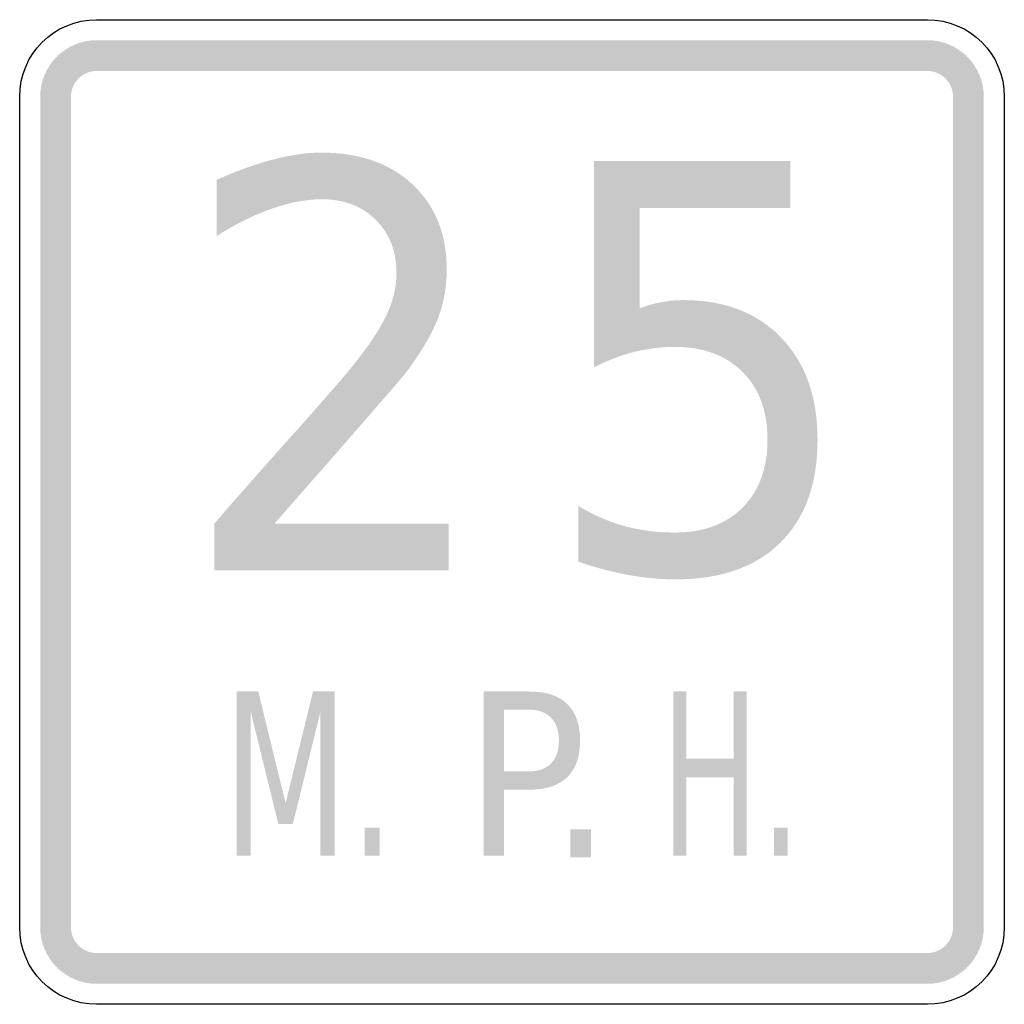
# Model space of a CAD drawing. Header units: inches. Extents: x -0.5 to 0.5, y -0.5 to 0.5.
import ezdxf

# ---------------------------------------------------------------- set-up
doc = ezdxf.new("R2010")
doc.units = ezdxf.units.IN
doc.header["$MEASUREMENT"] = 0

msp = doc.modelspace()

# ---------------------------------------------------------------- hatches: boundary and pattern name
for points in [[(-0.4219, 0.4792), (-0.4275, 0.4789), (-0.4331, 0.4781), (-0.4385, 0.4767), (-0.4438, 0.4748), (-0.4489, 0.4724), (-0.4537, 0.4695), (-0.4582, 0.4662), (-0.4624, 0.4624), (-0.4662, 0.4582), (-0.4695, 0.4537), (-0.4724, 0.4489), (-0.4748, 0.4438), (-0.4767, 0.4385), (-0.4781, 0.4331), (-0.4789, 0.4275), (-0.4792, 0.4219), (-0.4479, 0.4219), (-0.4478, 0.4244), (-0.4474, 0.427), (-0.4468, 0.4294), (-0.4459, 0.4318), (-0.4448, 0.4342), (-0.4435, 0.4363), (-0.442, 0.4384), (-0.4403, 0.4403), (-0.4384, 0.442), (-0.4363, 0.4435), (-0.4342, 0.4448), (-0.4318, 0.4459), (-0.4294, 0.4468), (-0.427, 0.4474), (-0.4244, 0.4478), (-0.4219, 0.4479), (-0.4219, 0.4792)], [(-0.4219, 0.4479), (0.4219, 0.4479), (0.4219, 0.4792), (-0.4219, 0.4792), (-0.4219, 0.4479)], [(0.4792, 0.4219), (0.4789, 0.4275), (0.4781, 0.4331), (0.4767, 0.4385), (0.4748, 0.4438), (0.4724, 0.4489), (0.4695, 0.4537), (0.4662, 0.4582), (0.4624, 0.4624), (0.4582, 0.4662), (0.4537, 0.4695), (0.4489, 0.4724), (0.4438, 0.4748), (0.4385, 0.4767), (0.4331, 0.4781), (0.4275, 0.4789), (0.4219, 0.4792), (0.4219, 0.4479), (0.4244, 0.4478), (0.427, 0.4474), (0.4294, 0.4468), (0.4318, 0.4459), (0.4342, 0.4448), (0.4363, 0.4435), (0.4384, 0.442), (0.4403, 0.4403), (0.442, 0.4384), (0.4435, 0.4363), (0.4448, 0.4342), (0.4459, 0.4318), (0.4468, 0.4294), (0.4474, 0.427), (0.4478, 0.4244), (0.4479, 0.4219), (0.4792, 0.4219)], [(-0.4479, -0.4219), (-0.4479, 0.4219), (-0.4792, 0.4219), (-0.4792, -0.4219), (-0.4479, -0.4219)], [(0.4479, 0.4219), (0.4479, -0.4219), (0.4792, -0.4219), (0.4792, 0.4219), (0.4479, 0.4219)], [(-0.2796, -0.1823), (-0.2577, -0.1823), (-0.2299, -0.2957), (-0.2021, -0.1823), (-0.1802, -0.1823), (-0.1802, -0.349), (-0.1945, -0.349), (-0.1945, -0.2026), (-0.2226, -0.3169), (-0.2373, -0.3169), (-0.2654, -0.2026), (-0.2654, -0.349), (-0.2796, -0.349), (-0.2796, -0.1823)], [(0.1639, -0.1823), (0.1772, -0.1823), (0.1772, -0.2506), (0.2252, -0.2506), (0.2252, -0.1823), (0.2385, -0.1823), (0.2385, -0.349), (0.2252, -0.349), (0.2252, -0.2696), (0.1772, -0.2696), (0.1772, -0.349), (0.1639, -0.349), (0.1639, -0.1823)], [(-0.1496, -0.3206), (-0.1343, -0.3206), (-0.1343, -0.349), (-0.1496, -0.349), (-0.1496, -0.3206)], [(0.0591, -0.3224), (0.0803, -0.3224), (0.0803, -0.3508), (0.0591, -0.3508), (0.0591, -0.3224)], [(0.266, -0.3206), (0.2799, -0.3206), (0.2799, -0.349), (0.266, -0.349), (0.266, -0.3206)], [(-0.4792, -0.4219), (-0.4789, -0.4275), (-0.4781, -0.4331), (-0.4767, -0.4385), (-0.4748, -0.4438), (-0.4724, -0.4489), (-0.4695, -0.4537), (-0.4662, -0.4582), (-0.4624, -0.4624), (-0.4582, -0.4662), (-0.4537, -0.4695), (-0.4489, -0.4724), (-0.4438, -0.4748), (-0.4385, -0.4767), (-0.4331, -0.4781), (-0.4275, -0.4789), (-0.4219, -0.4792), (-0.4219, -0.4479), (-0.4244, -0.4478), (-0.427, -0.4474), (-0.4294, -0.4468), (-0.4318, -0.4459), (-0.4342, -0.4448), (-0.4363, -0.4435), (-0.4384, -0.442), (-0.4403, -0.4403), (-0.442, -0.4384), (-0.4435, -0.4363), (-0.4448, -0.4342), (-0.4459, -0.4318), (-0.4468, -0.4294), (-0.4474, -0.427), (-0.4478, -0.4244), (-0.4479, -0.4219), (-0.4792, -0.4219)], [(0.4219, -0.4792), (0.4275, -0.4789), (0.4331, -0.4781), (0.4385, -0.4767), (0.4438, -0.4748), (0.4489, -0.4724), (0.4537, -0.4695), (0.4582, -0.4662), (0.4624, -0.4624), (0.4662, -0.4582), (0.4695, -0.4537), (0.4724, -0.4489), (0.4748, -0.4438), (0.4767, -0.4385), (0.4781, -0.4331), (0.4789, -0.4275), (0.4792, -0.4219), (0.4479, -0.4219), (0.4478, -0.4244), (0.4474, -0.427), (0.4468, -0.4294), (0.4459, -0.4318), (0.4448, -0.4342), (0.4435, -0.4363), (0.442, -0.4384), (0.4403, -0.4403), (0.4384, -0.442), (0.4363, -0.4435), (0.4342, -0.4448), (0.4318, -0.4459), (0.4294, -0.4468), (0.427, -0.4474), (0.4244, -0.4478), (0.4219, -0.4479), (0.4219, -0.4792)], [(0.4219, -0.4479), (-0.4219, -0.4479), (-0.4219, -0.4792), (0.4219, -0.4792), (0.4219, -0.4479)]]:
    msp.add_hatch(color=7).paths.add_polyline_path(points)
h = msp.add_hatch(color=7)
edge = h.paths.add_edge_path()
edge.add_line((-0.2412, -0.0118), (-0.0643, -0.0118))
edge.add_line((-0.0643, -0.0118), (-0.0643, -0.0592))
edge.add_line((-0.0643, -0.0592), (-0.3024, -0.0592))
edge.add_line((-0.3024, -0.0592), (-0.3024, -0.0118))
edge.add_spline(control_points=[(-0.3024, -0.0118), (-0.2832, 0.0104), (-0.257, 0.0401), (-0.2237, 0.0774), (-0.1904, 0.1147), (-0.1694, 0.1388), (-0.1609, 0.1496), (-0.1447, 0.1698), (-0.1334, 0.187), (-0.127, 0.201), (-0.1205, 0.2151), (-0.1173, 0.2289), (-0.1173, 0.2425), (-0.1173, 0.2646), (-0.1243, 0.2827), (-0.1383, 0.2966), (-0.1522, 0.3106), (-0.1705, 0.3176), (-0.193, 0.3176), (-0.2088, 0.3176), (-0.2255, 0.3145), (-0.2432, 0.3083), (-0.2609, 0.3022), (-0.2798, 0.2929), (-0.2999, 0.2804)], knot_values=[0, 0, 0, 0, 1, 1, 1, 2, 2, 2, 3, 3, 3, 4, 4, 4, 5, 5, 5, 6, 6, 6, 7, 7, 7, 8, 8, 8, 8], degree=3, periodic=0)
edge.add_line((-0.2999, 0.2804), (-0.2999, 0.3374))
edge.add_spline(control_points=[(-0.2999, 0.3374), (-0.2794, 0.3465), (-0.2603, 0.3534), (-0.2425, 0.358), (-0.2247, 0.3627), (-0.2085, 0.365), (-0.1938, 0.365), (-0.1549, 0.365), (-0.1239, 0.3542), (-0.1009, 0.3326), (-0.0778, 0.311), (-0.0663, 0.2822), (-0.0663, 0.2461), (-0.0663, 0.229), (-0.0691, 0.2128), (-0.0749, 0.1974), (-0.0807, 0.1821), (-0.0912, 0.164), (-0.1065, 0.1431)], knot_values=[0, 0, 0, 0, 1, 1, 1, 2, 2, 2, 3, 3, 3, 4, 4, 4, 5, 5, 5, 6, 6, 6, 6], degree=3, periodic=0)
edge.add_spline(control_points=[(-0.1065, 0.1431), (-0.1107, 0.1377), (-0.1241, 0.1222), (-0.1465, 0.0964), (-0.1689, 0.0706), (-0.2005, 0.0346), (-0.2412, -0.0118)], knot_values=[0, 0, 0, 0, 1, 1, 1, 2, 2, 2, 2], degree=3, periodic=0)
h = msp.add_hatch(color=7)
edge = h.paths.add_edge_path()
edge.add_line((0.0834, 0.3564), (0.2826, 0.3564))
edge.add_line((0.2826, 0.3564), (0.2826, 0.3089))
edge.add_line((0.2826, 0.3089), (0.1297, 0.3089))
edge.add_line((0.1297, 0.3089), (0.1297, 0.2068))
edge.add_spline(control_points=[(0.1297, 0.2068), (0.1371, 0.2096), (0.1445, 0.2117), (0.1519, 0.2131), (0.1592, 0.2145), (0.1666, 0.2152), (0.1741, 0.2152), (0.2159, 0.2152), (0.2491, 0.2024), (0.2736, 0.1769), (0.298, 0.1514), (0.3103, 0.1169), (0.3103, 0.0734), (0.3103, 0.0285), (0.2977, -0.0063), (0.2726, -0.0311), (0.2475, -0.056), (0.212, -0.0684), (0.1663, -0.0684), (0.1504, -0.0684), (0.1344, -0.0669), (0.1181, -0.0639), (0.1018, -0.061), (0.0849, -0.0565), (0.0675, -0.0505)], knot_values=[0, 0, 0, 0, 1, 1, 1, 2, 2, 2, 3, 3, 3, 4, 4, 4, 5, 5, 5, 6, 6, 6, 7, 7, 7, 8, 8, 8, 8], degree=3, periodic=0)
edge.add_line((0.0675, -0.0505), (0.0675, 0.0061))
edge.add_spline(control_points=[(0.0675, 0.0061), (0.0825, -0.003), (0.0981, -0.0098), (0.1142, -0.0143), (0.1303, -0.0187), (0.1473, -0.0209), (0.1651, -0.0209), (0.1942, -0.0209), (0.2171, -0.0125), (0.2341, 0.0044), (0.251, 0.0214), (0.2595, 0.0444), (0.2595, 0.0734), (0.2595, 0.1024), (0.251, 0.1254), (0.2341, 0.1423), (0.2171, 0.1592), (0.1942, 0.1677), (0.1651, 0.1677), (0.1516, 0.1677), (0.138, 0.166), (0.1245, 0.1627), (0.111, 0.1593), (0.0973, 0.1541), (0.0834, 0.1471)], knot_values=[0, 0, 0, 0, 1, 1, 1, 2, 2, 2, 3, 3, 3, 4, 4, 4, 5, 5, 5, 6, 6, 6, 7, 7, 7, 8, 8, 8, 8], degree=3, periodic=0)
edge.add_line((0.0834, 0.1471), (0.0834, 0.3564))
h = msp.add_hatch(color=7)
edge = h.paths.add_edge_path()
edge.add_line((-0.0287, -0.1823), (0.0176, -0.1823))
edge.add_spline(control_points=[(0.0176, -0.1823), (0.0346, -0.1823), (0.0474, -0.1865), (0.0561, -0.195), (0.0648, -0.2034), (0.0691, -0.2158), (0.0691, -0.2321), (0.0691, -0.2485), (0.0648, -0.261), (0.0561, -0.2694), (0.0474, -0.2778), (0.0346, -0.282), (0.0176, -0.282)], knot_values=[0, 0, 0, 0, 1, 1, 1, 2, 2, 2, 3, 3, 3, 4, 4, 4, 4], degree=3, periodic=0)
edge.add_line((0.0176, -0.282), (-0.0082, -0.282))
edge.add_line((-0.0082, -0.282), (-0.0082, -0.349))
edge.add_line((-0.0082, -0.349), (-0.0287, -0.349))
edge.add_line((-0.0287, -0.349), (-0.0287, -0.1823))
edge = h.paths.add_edge_path(flags=0)
edge.add_line((-0.0082, -0.2008), (-0.0082, -0.2634))
edge.add_line((-0.0082, -0.2634), (0.0176, -0.2634))
edge.add_spline(control_points=[(0.0176, -0.2634), (0.0271, -0.2634), (0.0345, -0.2607), (0.0397, -0.2553), (0.045, -0.2499), (0.0476, -0.2421), (0.0476, -0.2321), (0.0476, -0.2221), (0.045, -0.2144), (0.0397, -0.209), (0.0345, -0.2035), (0.0271, -0.2008), (0.0176, -0.2008)], knot_values=[0, 0, 0, 0, 1, 1, 1, 2, 2, 2, 3, 3, 3, 4, 4, 4, 4], degree=3, periodic=0)
edge.add_line((0.0176, -0.2008), (-0.0082, -0.2008))

# ---------------------------------------------------------------- linework, layer by layer
at = {"color": 7}
for points in [[(-0.4219, 0.5), (0.4219, 0.5)], [(-0.5, -0.4219), (-0.5, 0.4219)], [(0.5, 0.4219), (0.5, -0.4219)], [(0.4219, -0.5), (-0.4219, -0.5)]]:
    msp.add_lwpolyline(points, dxfattribs=at)
for points in [[(-0.5, 0.4219), (-0.5, 0.465), (-0.465, 0.5), (-0.4219, 0.5)], [(0.4219, 0.5), (0.465, 0.5), (0.5, 0.465), (0.5, 0.4219)], [(-0.4219, -0.5), (-0.465, -0.5), (-0.5, -0.465), (-0.5, -0.4219)], [(0.5, -0.4219), (0.5, -0.465), (0.465, -0.5), (0.4219, -0.5)]]:
    msp.add_open_spline(points, degree=3, dxfattribs=at)

doc.saveas('drawing.dxf')
